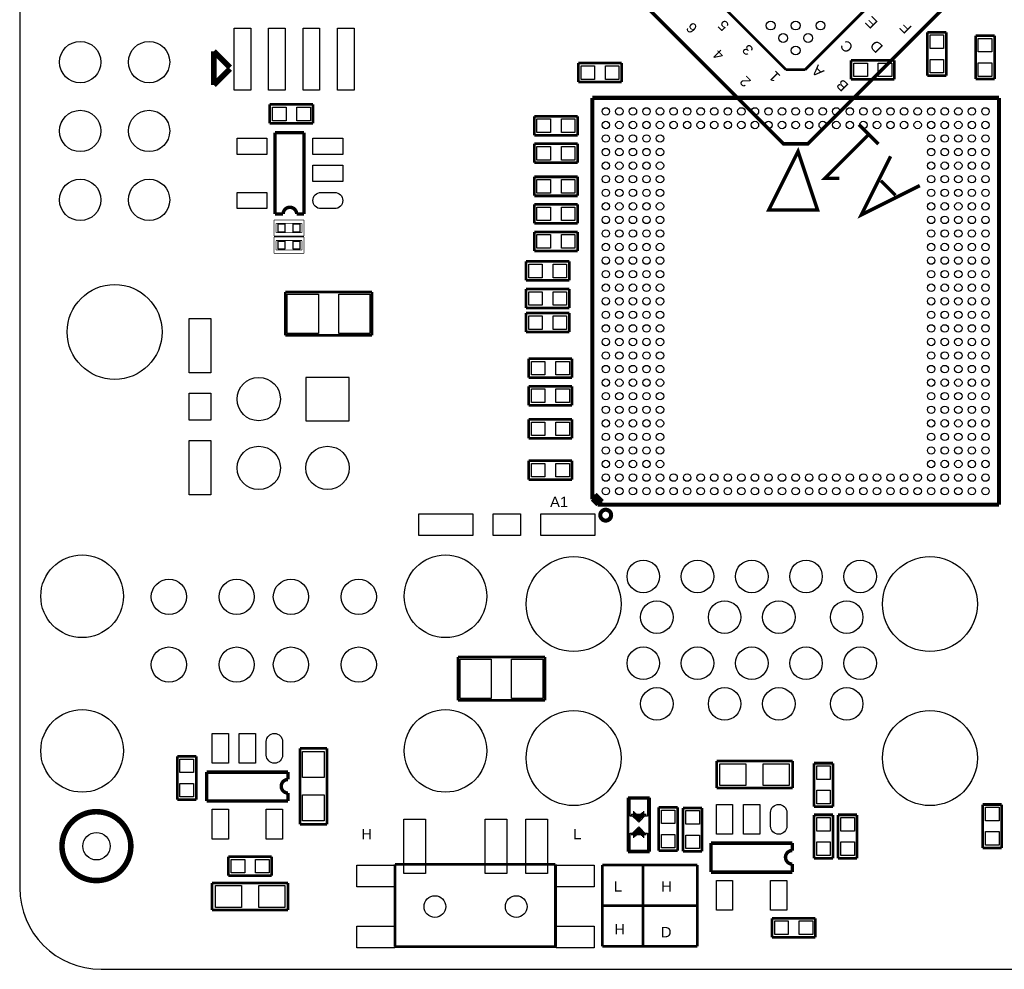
# Model space of a CAD drawing. Extents: x 0 to 59, y 0 to 85.
# Tile 1 of 8: x 0 to 36.3, y 0 to 35. Entities that reach past the tile are written whole.
import ezdxf

# ---------------------------------------------------------------- set-up
doc = ezdxf.new("R2010")
doc.units = 0
for name, color, linetype in [('BG_OUTLINE', 2, 'CONTINUOUS'), ('BG_SILKSCREEN_TOP', 1, 'CONTINUOUS'), ('PG_SILKSCREEN_TOP', 3, 'CONTINUOUS'), ('PIN_TOP', 4, 'CONTINUOUS')]:
    doc.layers.add(name, color=color, linetype=linetype)

msp = doc.modelspace()

# ---------------------------------------------------------------- linework, layer by layer
at = {"layer": 'BG_OUTLINE'}
msp.add_lwpolyline([(3.005023, 0), (53.054402, 0, 0.404077), (56.00192, 2.947492), (56.00192, 82.002986, 0.414126), (53.00312, 85.001684), (3.03342, 85.001684, 0.419609), (0, 81.968391), (0, 3.004998, 0.414196)], format="xyb", close=True, dxfattribs=at)
at = {"layer": 'BG_SILKSCREEN_TOP', "const_width": 0.1016}
for points in [[(21.488121, 0.846684), (21.488121, 3.846703)], [(21.488121, 3.846703), (24.988114, 3.846703)], [(22.988118, 3.846703), (22.988118, 0.846684)], [(24.988114, 3.846703), (24.988114, 0.846684)], [(21.488121, 0.846684), (21.488121, 2.346706)], [(21.488121, 2.346706), (24.988114, 2.346706)], [(24.988114, 2.346706), (24.988114, 0.846684)], [(24.988114, 0.846684), (21.488121, 0.846684)], [(24.988114, 0.846684), (21.488121, 0.846684)]]:
    msp.add_lwpolyline(points, dxfattribs=at)
at = {"layer": 'PG_SILKSCREEN_TOP', "const_width": 0.127}
for points in [[(28.164206, 30.435296), (10.935614, 47.663989), (28.613303, 65.341703), (46.290916, 47.663989), (29.062299, 30.435296)], [(29.421607, 27.997201), (28.703219, 30.152492), (27.625599, 27.997201)]]:
    msp.add_lwpolyline(points, close=True, dxfattribs=at)
at = {"layer": 'PG_SILKSCREEN_TOP'}
for points, const_width in [([(28.259811, 33.168184), (13.764006, 47.663989)], 0.100101), ([(43.462804, 47.663989), (28.966998, 33.168184)], 0.100101), ([(33.470418, 32.948423), (33.470418, 34.54842)], 0.1), ([(33.470418, 34.54842), (34.170417, 34.54842)], 0.1), ([(34.170417, 34.54842), (34.170417, 32.948423)], 0.1), ([(35.248418, 32.821423), (35.248418, 34.42142)], 0.1), ([(35.248418, 34.42142), (35.948417, 34.42142)], 0.1), ([(35.948417, 34.42142), (35.948417, 32.821423)], 0.1), ([(7.75241, 33.250505), (7.156399, 33.846491)], 0.2032), ([(7.156399, 33.846491), (7.156399, 32.6025)], 0.2032), ([(20.599806, 32.712635), (20.599806, 33.412633)], 0.1), ([(20.599806, 33.412633), (22.199803, 33.412633)], 0.1), ([(22.199803, 33.412633), (22.199803, 32.712635)], 0.1), ([(30.658206, 32.814235), (30.658206, 33.514233)], 0.1), ([(30.658206, 33.514233), (32.258203, 33.514233)], 0.1), ([(32.258203, 33.514233), (32.258203, 32.814235)], 0.1), ([(7.156399, 32.6025), (7.756906, 33.203007)], 0.2032), ([(28.966998, 33.168184), (28.259811, 33.168184)], 0.100101), ([(22.199803, 32.712635), (20.599806, 32.712635)], 0.1), ([(32.258203, 32.814235), (30.658206, 32.814235)], 0.1), ([(34.170417, 32.948423), (33.470418, 32.948423)], 0.1), ([(35.948417, 32.821423), (35.248418, 32.821423)], 0.1), ([(21.113039, 17.329658), (21.113039, 32.129781)], 0.150089), ([(21.113039, 32.129781), (36.113237, 32.129781)], 0.150089), ([(36.113237, 32.129781), (36.113237, 17.129582)], 0.150089), ([(9.220581, 31.188635), (9.220581, 31.888633)], 0.1), ([(9.220581, 31.888633), (10.820603, 31.888633)], 0.1), ([(10.820603, 31.888633), (10.820603, 31.188635)], 0.1), ([(10.820603, 31.188635), (9.220581, 31.188635)], 0.1), ([(18.974206, 30.753202), (18.974206, 31.453201)], 0.1), ([(18.974206, 31.453201), (20.574203, 31.453201)], 0.1), ([(20.574203, 31.453201), (20.574203, 30.753202)], 0.1), ([(9.41672, 27.845182), (9.41672, 30.845176)], 0.127), ([(9.41672, 30.845176), (10.484917, 30.845176)], 0.127), ([(10.484917, 30.845176), (10.484917, 27.845182)], 0.127), ([(31.666713, 30.421885), (30.9483, 31.140298)], 0.127), ([(20.574203, 30.753202), (18.974206, 30.753202)], 0.1), ([(30.22981, 29.164686), (29.691, 29.164686), (31.307507, 30.781092)], 0.127), ([(18.974206, 29.737202), (18.974206, 30.437201)], 0.1), ([(18.974206, 30.437201), (20.574203, 30.437201)], 0.1), ([(20.574203, 30.437201), (20.574203, 29.737202)], 0.1), ([(20.574203, 29.737202), (18.974206, 29.737202)], 0.1), ([(33.193304, 28.895294), (31.038114, 27.817597), (32.115709, 29.972889)], 0.127), ([(18.974206, 28.518002), (18.974206, 29.218001)], 0.1), ([(18.974206, 29.218001), (20.574203, 29.218001)], 0.1), ([(20.574203, 29.218001), (20.574203, 28.518002)], 0.1), ([(32.295313, 28.536087), (31.756502, 29.074897)], 0.127), ([(20.574203, 28.518002), (18.974206, 28.518002)], 0.1), ([(18.974206, 27.502002), (18.974206, 28.202001)], 0.1), ([(18.974206, 28.202001), (20.574203, 28.202001)], 0.1), ([(20.574203, 28.202001), (20.574203, 27.502002)], 0.1), ([(9.713519, 27.845182), (9.41672, 27.845182)], 0.127), ([(9.38149, 27.030401), (9.38149, 27.630399)], 0.0254), ([(9.38149, 27.630399), (10.48131, 27.630399)], 0.0254), ([(10.484917, 27.845182), (10.213518, 27.845182)], 0.127), ([(10.48131, 27.630399), (10.48131, 27.030401)], 0.0254), ([(9.456395, 27.155394), (9.456395, 27.505406)], 0.0254), ([(9.456395, 27.505406), (10.406405, 27.505406)], 0.0254), ([(10.406405, 27.505406), (10.406405, 27.155394)], 0.0254), ([(20.574203, 27.502002), (18.974206, 27.502002)], 0.1), ([(18.974206, 26.486002), (18.974206, 27.186001)], 0.1), ([(18.974206, 27.186001), (20.574203, 27.186001)], 0.1), ([(20.574203, 27.186001), (20.574203, 26.486002)], 0.1), ([(10.48131, 27.030401), (9.38149, 27.030401)], 0.0254), ([(9.38149, 26.395401), (9.38149, 26.995399)], 0.0254), ([(9.38149, 26.995399), (10.48131, 26.995399)], 0.0254), ([(10.406405, 27.155394), (9.456395, 27.155394)], 0.0254), ([(9.456395, 26.520394), (9.456395, 26.870406)], 0.0254), ([(9.456395, 26.870406), (10.406405, 26.870406)], 0.0254), ([(10.406405, 26.870406), (10.406405, 26.520394)], 0.0254), ([(10.48131, 26.995399), (10.48131, 26.395401)], 0.0254), ([(10.406405, 26.520394), (9.456395, 26.520394)], 0.0254), ([(20.574203, 26.486002), (18.974206, 26.486002)], 0.1), ([(10.48131, 26.395401), (9.38149, 26.395401)], 0.0254), ([(18.669406, 25.397435), (18.669406, 26.097433)], 0.1), ([(18.669406, 26.097433), (20.269403, 26.097433)], 0.1), ([(20.269403, 26.097433), (20.269403, 25.397435)], 0.1), ([(20.269403, 25.397435), (18.669406, 25.397435)], 0.1), ([(18.669406, 24.381435), (18.669406, 25.081433)], 0.1), ([(18.669406, 25.081433), (20.269403, 25.081433)], 0.1), ([(20.269403, 25.081433), (20.269403, 24.381435)], 0.1), ([(9.792208, 23.372623), (9.792208, 24.97262)], 0.1), ([(9.792208, 24.97262), (12.992202, 24.97262)], 0.1), ([(12.992202, 24.97262), (12.992202, 23.372623)], 0.1), ([(20.269403, 24.381435), (18.669406, 24.381435)], 0.1), ([(18.669406, 23.492435), (18.669406, 24.192433)], 0.1), ([(18.669406, 24.192433), (20.269403, 24.192433)], 0.1), ([(20.269403, 24.192433), (20.269403, 23.492435)], 0.1), ([(12.992202, 23.372623), (9.792208, 23.372623)], 0.1), ([(20.269403, 23.492435), (18.669406, 23.492435)], 0.1), ([(18.771006, 21.812402), (18.771006, 22.512401)], 0.1), ([(18.771006, 22.512401), (20.371003, 22.512401)], 0.1), ([(20.371003, 22.512401), (20.371003, 21.812402)], 0.1), ([(20.371003, 21.812402), (18.771006, 21.812402)], 0.1), ([(18.771006, 20.796402), (18.771006, 21.496401)], 0.1), ([(18.771006, 21.496401), (20.371003, 21.496401)], 0.1), ([(20.371003, 21.496401), (20.371003, 20.796402)], 0.1), ([(20.371003, 20.796402), (18.771006, 20.796402)], 0.1), ([(18.771006, 19.577202), (18.771006, 20.277201)], 0.1), ([(18.771006, 20.277201), (20.371003, 20.277201)], 0.1), ([(20.371003, 20.277201), (20.371003, 19.577202)], 0.1), ([(20.371003, 19.577202), (18.771006, 19.577202)], 0.1), ([(18.771006, 18.053202), (18.771006, 18.753201)], 0.1), ([(18.771006, 18.753201), (20.371003, 18.753201)], 0.1), ([(20.371003, 18.753201), (20.371003, 18.053202)], 0.1), ([(20.371003, 18.053202), (18.771006, 18.053202)], 0.1), ([(21.489441, 17.247362), (21.225027, 17.511573)], 0.150089), ([(21.225027, 17.511573), (21.225027, 17.247362)], 0.150089), ([(21.31314, 17.129582), (21.113039, 17.329658)], 0.150089), ([(21.225027, 17.247362), (21.489441, 17.247362)], 0.150089), ([(36.113237, 17.129582), (21.31314, 17.129582)], 0.150089), ([(16.166617, 11.512601), (19.366611, 11.512601)], 0.1), ([(16.166617, 9.912604), (16.166617, 11.512601)], 0.1), ([(19.366611, 11.512601), (19.366611, 9.912604)], 0.1), ([(19.366611, 9.912604), (16.166617, 9.912604)], 0.1), ([(10.333406, 5.348249), (10.333406, 8.148244)], 0.1), ([(10.333406, 8.148244), (11.333404, 8.148244)], 0.1), ([(11.333404, 8.148244), (11.333404, 5.348249)], 0.1), ([(5.809793, 6.253023), (5.809793, 7.85302)], 0.1), ([(5.809793, 7.85302), (6.509791, 7.85302)], 0.1), ([(6.509791, 7.85302), (6.509791, 6.253023)], 0.1), ([(25.701422, 6.680987), (25.701422, 7.680985)], 0.1), ([(25.701422, 7.680985), (28.501416, 7.680985)], 0.1), ([(28.501416, 7.680985), (28.501416, 6.680987)], 0.1), ([(29.291407, 5.999988), (29.291407, 7.599985)], 0.1), ([(29.291407, 7.599985), (29.991406, 7.599985)], 0.1), ([(29.991406, 7.599985), (29.991406, 5.999988)], 0.1), ([(6.894982, 6.201435), (6.894982, 7.269632)], 0.127), ([(6.894982, 7.269632), (9.895002, 7.269632)], 0.127), ([(9.895002, 7.269632), (9.895002, 6.998233)], 0.127), ([(9.895002, 6.498234), (9.895002, 6.201435)], 0.127), ([(28.501416, 6.680987), (25.701422, 6.680987)], 0.1), ([(6.509791, 6.253023), (5.809793, 6.253023)], 0.1), ([(9.895002, 6.201435), (6.894982, 6.201435)], 0.127), ([(22.432721, 4.331386), (22.432721, 6.331382)], 0.100101), ([(22.432721, 6.331382), (23.23272, 6.331382)], 0.100101), ([(23.23272, 6.331382), (23.23272, 4.331386)], 0.100101), ([(22.64222, 5.648884), (22.64222, 5.839384)], 0.0508), ([(22.68032, 5.610784), (22.68032, 5.801284)], 0.0508), ([(22.97242, 5.610784), (22.97242, 5.801284)], 0.0508), ([(23.01052, 5.648884), (23.01052, 5.839384)], 0.0508), ([(23.564393, 4.373423), (23.564393, 5.97342)], 0.1), ([(23.564393, 5.97342), (24.264391, 5.97342)], 0.1), ([(24.264391, 5.97342), (24.264391, 4.373423)], 0.1), ([(24.465407, 4.348988), (24.465407, 5.948985)], 0.1), ([(24.465407, 5.948985), (25.165406, 5.948985)], 0.1), ([(25.165406, 5.948985), (25.165406, 4.348988)], 0.1), ([(29.991406, 5.999988), (29.291407, 5.999988)], 0.1), ([(35.514407, 4.475988), (35.514407, 6.075985)], 0.1), ([(35.514407, 6.075985), (36.214406, 6.075985)], 0.1), ([(36.214406, 6.075985), (36.214406, 4.475988)], 0.1), ([(22.71842, 5.572684), (22.71842, 5.763184)], 0.0508), ([(22.75652, 5.547284), (22.75652, 5.737784)], 0.0508), ([(22.78192, 5.509184), (22.78192, 5.699684)], 0.0508), ([(22.80732, 5.483784), (22.80732, 5.674284)], 0.0508), ([(22.83272, 5.471084), (22.83272, 5.661584)], 0.0508), ([(22.85812, 5.496484), (22.85812, 5.686984)], 0.0508), ([(22.88352, 5.534584), (22.88352, 5.725084)], 0.0508), ([(22.90892, 5.559984), (22.90892, 5.750484)], 0.0508), ([(22.93432, 5.585384), (22.93432, 5.775884)], 0.0508), ([(29.291407, 4.094988), (29.291407, 5.694985)], 0.1), ([(29.291407, 5.694985), (29.991406, 5.694985)], 0.1), ([(29.991406, 5.694985), (29.991406, 4.094988)], 0.1), ([(30.180407, 4.094988), (30.180407, 5.694985)], 0.1), ([(30.180407, 5.694985), (30.880406, 5.694985)], 0.1), ([(30.880406, 5.694985), (30.880406, 4.094988)], 0.1), ([(11.333404, 5.348249), (10.333406, 5.348249)], 0.1), ([(22.68032, 5.064684), (22.68032, 4.874184)], 0.0508), ([(22.71842, 5.090084), (22.71842, 4.899584)], 0.0508), ([(22.74382, 5.115484), (22.74382, 4.924984)], 0.0508), ([(22.76922, 5.140884), (22.76922, 4.950384)], 0.0508), ([(22.79462, 5.178984), (22.79462, 4.988484)], 0.0508), ([(22.82002, 5.204384), (22.82002, 5.013884)], 0.0508), ([(22.84542, 5.191684), (22.84542, 5.001184)], 0.0508), ([(22.87082, 5.166284), (22.87082, 4.975784)], 0.0508), ([(22.89622, 5.128184), (22.89622, 4.937684)], 0.0508), ([(22.93432, 5.102784), (22.93432, 4.912284)], 0.0508), ([(22.97242, 5.064684), (22.97242, 4.874184)], 0.0508), ([(22.64222, 5.026584), (22.64222, 4.836084)], 0.0508), ([(23.01052, 5.026584), (23.01052, 4.836084)], 0.0508), ([(23.23272, 4.331386), (22.432721, 4.331386)], 0.100101), ([(24.264391, 4.373423), (23.564393, 4.373423)], 0.1), ([(25.165406, 4.348988), (24.465407, 4.348988)], 0.1), ([(25.490399, 3.583203), (25.490399, 4.6514)], 0.127), ([(25.490399, 4.6514), (28.490418, 4.6514)], 0.127), ([(28.490418, 4.6514), (28.490418, 4.380001)], 0.127), ([(36.214406, 4.475988), (35.514407, 4.475988)], 0.1), ([(7.696606, 3.451809), (7.696606, 4.151808)], 0.1), ([(7.696606, 4.151808), (9.296603, 4.151808)], 0.1), ([(9.296603, 4.151808), (9.296603, 3.451809)], 0.1), ([(29.991406, 4.094988), (29.291407, 4.094988)], 0.1), ([(30.880406, 4.094988), (30.180407, 4.094988)], 0.1), ([(13.842111, 3.869284), (19.758101, 3.869284)], 0.1016), ([(13.842111, 0.834288), (13.842111, 3.869284)], 0.1016), ([(19.758101, 3.869284), (19.758101, 0.834288)], 0.1016), ([(28.490418, 3.583203), (25.490399, 3.583203)], 0.127), ([(28.490418, 3.880002), (28.490418, 3.583203)], 0.127), ([(9.296603, 3.451809), (7.696606, 3.451809)], 0.1), ([(7.096608, 2.184222), (7.096608, 3.18422)], 0.1), ([(7.096608, 3.18422), (9.896602, 3.18422)], 0.1), ([(9.896602, 3.18422), (9.896602, 2.184222)], 0.1), ([(9.896602, 2.184222), (7.096608, 2.184222)], 0.1), ([(27.744014, 1.183386), (27.744014, 1.883385)], 0.1), ([(27.744014, 1.883385), (29.34401, 1.883385)], 0.1), ([(29.34401, 1.883385), (29.34401, 1.183386)], 0.1), ([(29.34401, 1.183386), (27.744014, 1.183386)], 0.1), ([(19.758101, 0.834288), (13.842111, 0.834288)], 0.1016)]:
    msp.add_lwpolyline(points, dxfattribs=dict(at, const_width=const_width))
for points, const_width in [([(10.213518, 27.845182, 0.999996), (9.713519, 27.845182)], 0.127), ([(9.895002, 6.998233, 1.000029), (9.895002, 6.498234)], 0.127), ([(4.099204, 4.540834, 0.999996), (1.559204, 4.540834)], 0.2032), ([(1.559204, 4.540834, 1.000004), (4.099204, 4.540834)], 0.2032), ([(28.490418, 4.380001, 1.000029), (28.490418, 3.880002)], 0.127)]:
    msp.add_lwpolyline(points, format="xyb", dxfattribs=dict(at, const_width=const_width))
at = {"layer": 'PG_SILKSCREEN_TOP', "const_width": 0.150089}
msp.add_lwpolyline([(21.810218, 16.744239, 1), (21.409987, 16.744241, 1)], format="xyb", close=True, dxfattribs=at)
at = {"layer": 'PG_SILKSCREEN_TOP'}
for points in [[(22.55332, 5.699684), (22.82632, 5.426583), (23.10572, 5.705983), (22.56602, 5.705983), (22.56602, 5.699684)], [(22.65492, 5.648884), (22.82002, 5.483784), (22.99142, 5.655183), (22.66762, 5.655183), (22.66762, 5.648884)], [(23.09942, 4.975784), (22.82632, 5.248783), (22.547021, 4.969485), (23.08672, 4.969485), (23.08672, 4.975784)], [(22.99782, 5.026584), (22.83272, 5.191684), (22.661321, 5.020183), (22.98512, 5.020183), (22.98512, 5.026584)]]:
    msp.add_lwpolyline(points, close=True, dxfattribs=at)
at = {"layer": 'PIN_TOP'}
for points in [[(7.909611, 32.409994), (7.909611, 34.695994), (8.519211, 34.695994), (8.519211, 32.409994)], [(9.179611, 32.409994), (9.179611, 34.695994), (9.789211, 34.695994), (9.789211, 32.409994)], [(10.449611, 32.409994), (10.449611, 34.695994), (11.059211, 34.695994), (11.059211, 32.409994)], [(11.719611, 32.409994), (11.719611, 34.695994), (12.329211, 34.695994), (12.329211, 32.409994)], [(34.07043, 33.948434), (33.570431, 33.948434), (33.570431, 34.448432), (34.07043, 34.448432)], [(35.848404, 33.821433), (35.348405, 33.821433), (35.348405, 34.321433), (35.848404, 34.321433)], [(31.258193, 33.414246), (31.258193, 32.914247), (30.758194, 32.914247), (30.758194, 33.414246)], [(32.158216, 33.414246), (32.158216, 32.914247), (31.658217, 32.914247), (31.658217, 33.414246)], [(34.07043, 33.04841), (33.570431, 33.04841), (33.570431, 33.548409), (34.07043, 33.548409)], [(35.848404, 32.92141), (35.348405, 32.92141), (35.348405, 33.421409), (35.848404, 33.421409)], [(21.199793, 33.312621), (21.199793, 32.812622), (20.699793, 32.812622), (20.699793, 33.312621)], [(22.099816, 33.312621), (22.099816, 32.812622), (21.599817, 32.812622), (21.599817, 33.312621)], [(9.820567, 31.788646), (9.820567, 31.288647), (9.320568, 31.288647), (9.320568, 31.788646)], [(10.720591, 31.788646), (10.720591, 31.288647), (10.220592, 31.288647), (10.220592, 31.788646)], [(19.574192, 31.353214), (19.574192, 30.853215), (19.074194, 30.853215), (19.074194, 31.353214)], [(20.474216, 31.353214), (20.474216, 30.853215), (19.974217, 30.853215), (19.974217, 31.353214)], [(9.113533, 30.645176), (9.113533, 30.045177), (8.013535, 30.045177), (8.013535, 30.645176)], [(11.913527, 30.645176), (11.913527, 30.045177), (10.813529, 30.045177), (10.813529, 30.645176)], [(19.574192, 30.337189), (19.574192, 29.83719), (19.074194, 29.83719), (19.074194, 30.337189)], [(20.474216, 30.337189), (20.474216, 29.83719), (19.974217, 29.83719), (19.974217, 30.337189)], [(11.913527, 29.645178), (11.913527, 29.045179), (10.813529, 29.045179), (10.813529, 29.645178)], [(19.574192, 29.118014), (19.574192, 28.618015), (19.074194, 28.618015), (19.074194, 29.118014)], [(20.474216, 29.118014), (20.474216, 28.618015), (19.974217, 28.618015), (19.974217, 29.118014)], [(9.113533, 28.64518), (9.113533, 28.045181), (8.013535, 28.045181), (8.013535, 28.64518)], [(19.574192, 28.101989), (19.574192, 27.60199), (19.074194, 27.60199), (19.074194, 28.101989)], [(20.474216, 28.101989), (20.474216, 27.60199), (19.974217, 27.60199), (19.974217, 28.101989)], [(9.781248, 27.4804), (9.781248, 27.1804), (9.531337, 27.1804), (9.531337, 27.4804)], [(10.331463, 27.4804), (10.331463, 27.1804), (10.081552, 27.1804), (10.081552, 27.4804)], [(19.574192, 27.085988), (19.574192, 26.58599), (19.074194, 26.58599), (19.074194, 27.085988)], [(20.474216, 27.085988), (20.474216, 26.58599), (19.974217, 26.58599), (19.974217, 27.085988)], [(9.781248, 26.8454), (9.781248, 26.5454), (9.531337, 26.5454), (9.531337, 26.8454)], [(10.331463, 26.8454), (10.331463, 26.5454), (10.081552, 26.5454), (10.081552, 26.8454)], [(19.269393, 25.997421), (19.269393, 25.497422), (18.769394, 25.497422), (18.769394, 25.997421)], [(20.169416, 25.997421), (20.169416, 25.497422), (19.669417, 25.497422), (19.669417, 25.997421)], [(11.017199, 24.897626), (11.017199, 23.447616), (9.867189, 23.447616), (9.867189, 24.897626)], [(12.917221, 24.897626), (12.917221, 23.447616), (11.76721, 23.447616), (11.76721, 24.897626)], [(19.269393, 24.981421), (19.269393, 24.481422), (18.769394, 24.481422), (18.769394, 24.981421)], [(20.169416, 24.981421), (20.169416, 24.481422), (19.669417, 24.481422), (19.669417, 24.981421)], [(7.044817, 21.992692), (6.244819, 21.992692), (6.244819, 23.992688), (7.044817, 23.992688)], [(19.269393, 24.092421), (19.269393, 23.592422), (18.769394, 23.592422), (18.769394, 24.092421)], [(20.169416, 24.092421), (20.169416, 23.592422), (19.669417, 23.592422), (19.669417, 24.092421)], [(19.370993, 22.412388), (19.370993, 21.91239), (18.870993, 21.91239), (18.870993, 22.412388)], [(20.271016, 22.412388), (20.271016, 21.91239), (19.771017, 21.91239), (19.771017, 22.412388)], [(12.153417, 20.223988), (12.153417, 21.823985), (10.553421, 21.823985), (10.553421, 20.223988)], [(7.044817, 20.242682), (6.244819, 20.242682), (6.244819, 21.24268), (7.044817, 21.24268)], [(19.370993, 21.396389), (19.370993, 20.896389), (18.870993, 20.896389), (18.870993, 21.396389)], [(20.271016, 21.396389), (20.271016, 20.896389), (19.771017, 20.896389), (19.771017, 21.396389)], [(19.370993, 20.177189), (19.370993, 19.67719), (18.870993, 19.67719), (18.870993, 20.177189)], [(20.271016, 20.177189), (20.271016, 19.67719), (19.771017, 19.67719), (19.771017, 20.177189)], [(7.044817, 17.492675), (6.244819, 17.492675), (6.244819, 19.492671), (7.044817, 19.492671)], [(19.370993, 18.653214), (19.370993, 18.153215), (18.870993, 18.153215), (18.870993, 18.653214)], [(20.271016, 18.653214), (20.271016, 18.153215), (19.771017, 18.153215), (19.771017, 18.653214)], [(14.712899, 15.995701), (14.712899, 16.795699), (16.712895, 16.795699), (16.712895, 15.995701)], [(17.462906, 15.995701), (17.462906, 16.795699), (18.462904, 16.795699), (18.462904, 15.995701)], [(19.212916, 15.995701), (19.212916, 16.795699), (21.212912, 16.795699), (21.212912, 15.995701)], [(16.241598, 9.987585), (16.241598, 11.437595), (17.391609, 11.437595), (17.391609, 9.987585)], [(18.14162, 9.987585), (18.14162, 11.437595), (19.29163, 11.437595), (19.29163, 9.987585)], [(7.095007, 8.698217), (7.695006, 8.698217), (7.695006, 7.598219), (7.095007, 7.598219)], [(8.095005, 8.698217), (8.695004, 8.698217), (8.695004, 7.598219), (8.095005, 7.598219)], [(10.433406, 8.028242), (11.233404, 8.028242), (11.233404, 7.068248), (10.433406, 7.068248)], [(5.909805, 7.753032), (6.409804, 7.753032), (6.409804, 7.253033), (5.909805, 7.253033)], [(26.781417, 7.580986), (26.781417, 6.780987), (25.821424, 6.780987), (25.821424, 7.580986)], [(28.381414, 7.580986), (28.381414, 6.780987), (27.421421, 6.780987), (27.421421, 7.580986)], [(29.391419, 7.499998), (29.891419, 7.499998), (29.891419, 6.999999), (29.391419, 6.999999)], [(5.909805, 6.853009), (6.409804, 6.853009), (6.409804, 6.35301), (5.909805, 6.35301)], [(29.391419, 6.599974), (29.891419, 6.599974), (29.891419, 6.099975), (29.391419, 6.099975)], [(10.433406, 6.428245), (11.233404, 6.428245), (11.233404, 5.468252), (10.433406, 5.468252)], [(23.15022, 5.648884), (22.51522, 5.648884), (22.51522, 6.283884), (23.15022, 6.283884)], [(7.095007, 5.898223), (7.695006, 5.898223), (7.695006, 4.798225), (7.095007, 4.798225)], [(9.095003, 5.898223), (9.695002, 5.898223), (9.695002, 4.798225), (9.095003, 4.798225)], [(24.164404, 5.373434), (23.664405, 5.373434), (23.664405, 5.873432), (24.164404, 5.873432)], [(25.065393, 5.348999), (24.565394, 5.348999), (24.565394, 5.848998), (25.065393, 5.848998)], [(25.690424, 6.079985), (26.290422, 6.079985), (26.290422, 4.979988), (25.690424, 4.979988)], [(26.690422, 6.079985), (27.29042, 6.079985), (27.29042, 4.979988), (26.690422, 4.979988)], [(35.614419, 5.975998), (36.114418, 5.975998), (36.114418, 5.475999), (35.614419, 5.475999)], [(14.16111, 3.53629), (14.16111, 5.536286), (14.961108, 5.536286), (14.961108, 3.53629)], [(17.161129, 3.53629), (17.161129, 5.536286), (17.961127, 5.536286), (17.961127, 3.53629)], [(18.661126, 3.53629), (18.661126, 5.536286), (19.461124, 5.536286), (19.461124, 3.53629)], [(29.391419, 5.594998), (29.891419, 5.594998), (29.891419, 5.094999), (29.391419, 5.094999)], [(30.280419, 5.594998), (30.780419, 5.594998), (30.780419, 5.094999), (30.280419, 5.094999)], [(23.15022, 4.378884), (22.51522, 4.378884), (22.51522, 5.013884), (23.15022, 5.013884)], [(24.164404, 4.47341), (23.664405, 4.47341), (23.664405, 4.973409), (24.164404, 4.973409)], [(25.065393, 4.448975), (24.565394, 4.448975), (24.565394, 4.948974), (25.065393, 4.948974)], [(35.614419, 5.075974), (36.114418, 5.075974), (36.114418, 4.575975), (35.614419, 4.575975)], [(29.391419, 4.694974), (29.891419, 4.694974), (29.891419, 4.194975), (29.391419, 4.194975)], [(30.280419, 4.694974), (30.780419, 4.694974), (30.780419, 4.194975), (30.280419, 4.194975)], [(8.296592, 4.051795), (8.296592, 3.551796), (7.796593, 3.551796), (7.796593, 4.051795)], [(9.196616, 4.051795), (9.196616, 3.551796), (8.696617, 3.551796), (8.696617, 4.051795)], [(12.436119, 3.036291), (12.436119, 3.836289), (13.836117, 3.836289), (13.836117, 3.036291)], [(19.786117, 3.036291), (19.786117, 3.836289), (21.186115, 3.836289), (21.186115, 3.036291)], [(25.690424, 3.279991), (26.290422, 3.279991), (26.290422, 2.179993), (25.690424, 2.179993)], [(27.69042, 3.279991), (28.290418, 3.279991), (28.290418, 2.179993), (27.69042, 2.179993)], [(8.176603, 3.08422), (8.176603, 2.284222), (7.21661, 2.284222), (7.21661, 3.08422)], [(9.7766, 3.08422), (9.7766, 2.284222), (8.816607, 2.284222), (8.816607, 3.08422)], [(12.436119, 0.786308), (12.436119, 1.586306), (13.836117, 1.586306), (13.836117, 0.786308)], [(19.786117, 0.786308), (19.786117, 1.586306), (21.186115, 1.586306), (21.186115, 0.786308)], [(28.344, 1.783398), (28.344, 1.283399), (27.844001, 1.283399), (27.844001, 1.783398)], [(29.244023, 1.783398), (29.244023, 1.283399), (28.744024, 1.283399), (28.744024, 1.783398)]]:
    msp.add_lwpolyline(points, close=True, dxfattribs=at)
for points in [[(11.113529, 28.64518), (11.613528, 28.64518, -1), (11.613528, 28.045181), (11.113529, 28.045181, -1)], [(9.095003, 7.898219), (9.095003, 8.398218, -1), (9.695002, 8.398218), (9.695002, 7.898219, -1)], [(27.69042, 5.279987), (27.69042, 5.779986, -1), (28.290418, 5.779986), (28.290418, 5.279987, -1)]]:
    msp.add_lwpolyline(points, format="xyb", close=True, dxfattribs=at)
for centre, radius in [((27.69423, 34.794571), 0.162496), ((28.613405, 34.794495), 0.162496), ((29.53258, 34.794571), 0.162496), ((28.153868, 34.334958), 0.162496), ((29.072942, 34.334958), 0.162496), ((2.231415, 33.44799), 0.762), ((4.771415, 33.44799), 0.762), ((28.613405, 33.875421), 0.162496), ((2.231415, 30.90799), 0.762), ((4.771415, 30.90799), 0.762), ((21.613114, 31.62968), 0.137503), ((22.113037, 31.62968), 0.137503), ((22.613137, 31.62968), 0.137503), ((23.113035, 31.62968), 0.137503), ((23.613135, 31.62968), 0.137503), ((24.113033, 31.62968), 0.137503), ((24.613133, 31.62968), 0.137503), ((25.113031, 31.62968), 0.137503), ((25.613131, 31.62968), 0.137503), ((26.113029, 31.62968), 0.137503), ((26.613129, 31.62968), 0.137503), ((27.113027, 31.62968), 0.137503), ((27.613127, 31.62968), 0.137503), ((28.113025, 31.62968), 0.137503), ((28.613125, 31.62968), 0.137503), ((29.113226, 31.62968), 0.137503), ((29.613123, 31.62968), 0.137503), ((30.113224, 31.62968), 0.137503), ((30.613121, 31.62968), 0.137503), ((31.113222, 31.62968), 0.137503), ((31.613119, 31.62968), 0.137503), ((32.11322, 31.62968), 0.137503), ((32.613117, 31.62968), 0.137503), ((33.113218, 31.62968), 0.137503), ((33.613115, 31.62968), 0.137503), ((34.113216, 31.62968), 0.137503), ((34.613113, 31.62968), 0.137503), ((35.113214, 31.62968), 0.137503), ((35.613137, 31.62968), 0.137503), ((21.613114, 31.129757), 0.137503), ((22.113037, 31.129757), 0.137503), ((22.613137, 31.129757), 0.137503), ((23.113035, 31.129757), 0.137503), ((23.613135, 31.129757), 0.137503), ((24.113033, 31.129757), 0.137503), ((24.613133, 31.129757), 0.137503), ((25.113031, 31.129757), 0.137503), ((25.613131, 31.129757), 0.137503), ((26.113029, 31.129757), 0.137503), ((26.613129, 31.129757), 0.137503), ((27.113027, 31.129757), 0.137503), ((27.613127, 31.129757), 0.137503), ((28.113025, 31.129757), 0.137503), ((28.613125, 31.129757), 0.137503), ((29.113226, 31.129757), 0.137503), ((29.613123, 31.129757), 0.137503), ((30.113224, 31.129757), 0.137503), ((30.613121, 31.129757), 0.137503), ((31.113222, 31.129757), 0.137503), ((31.613119, 31.129757), 0.137503), ((32.11322, 31.129757), 0.137503), ((32.613117, 31.129757), 0.137503), ((33.113218, 31.129757), 0.137503), ((33.613115, 31.129757), 0.137503), ((34.113216, 31.129757), 0.137503), ((34.613113, 31.129757), 0.137503), ((35.113214, 31.129757), 0.137503), ((35.613137, 31.129757), 0.137503), ((21.613114, 30.629657), 0.137503), ((22.113037, 30.629657), 0.137503), ((22.613137, 30.629657), 0.137503), ((23.113035, 30.629657), 0.137503), ((23.613135, 30.629657), 0.137503), ((33.613115, 30.629657), 0.137503), ((34.113216, 30.629657), 0.137503), ((34.613113, 30.629657), 0.137503), ((35.113214, 30.629657), 0.137503), ((35.613137, 30.629657), 0.137503), ((21.613114, 30.129759), 0.137503), ((22.113037, 30.129759), 0.137503), ((22.613137, 30.129759), 0.137503), ((23.113035, 30.129759), 0.137503), ((23.613135, 30.129759), 0.137503), ((33.613115, 30.129759), 0.137503), ((34.113216, 30.129759), 0.137503), ((34.613113, 30.129759), 0.137503), ((35.113214, 30.129759), 0.137503), ((35.613137, 30.129759), 0.137503), ((21.613114, 29.629659), 0.137503), ((22.113037, 29.629659), 0.137503), ((22.613137, 29.629659), 0.137503), ((23.113035, 29.629659), 0.137503), ((23.613135, 29.629659), 0.137503), ((33.613115, 29.629659), 0.137503), ((34.113216, 29.629659), 0.137503), ((34.613113, 29.629659), 0.137503), ((35.113214, 29.629659), 0.137503), ((35.613137, 29.629659), 0.137503), ((2.231415, 28.36799), 0.762), ((4.771415, 28.36799), 0.762), ((21.613114, 29.129761), 0.137503), ((22.113037, 29.129761), 0.137503), ((22.613137, 29.129761), 0.137503), ((23.113035, 29.129761), 0.137503), ((23.613135, 29.129761), 0.137503), ((33.613115, 29.129761), 0.137503), ((34.113216, 29.129761), 0.137503), ((34.613113, 29.129761), 0.137503), ((35.113214, 29.129761), 0.137503), ((35.613137, 29.129761), 0.137503), ((21.613114, 28.629661), 0.137503), ((22.113037, 28.629661), 0.137503), ((22.613137, 28.629661), 0.137503), ((23.113035, 28.629661), 0.137503), ((23.613135, 28.629661), 0.137503), ((33.613115, 28.629661), 0.137503), ((34.113216, 28.629661), 0.137503), ((34.613113, 28.629661), 0.137503), ((35.113214, 28.629661), 0.137503), ((35.613137, 28.629661), 0.137503), ((21.613114, 28.129763), 0.137503), ((22.113037, 28.129763), 0.137503), ((22.613137, 28.129763), 0.137503), ((23.113035, 28.129763), 0.137503), ((23.613135, 28.129763), 0.137503), ((33.613115, 28.129763), 0.137503), ((34.113216, 28.129763), 0.137503), ((34.613113, 28.129763), 0.137503), ((35.113214, 28.129763), 0.137503), ((35.613137, 28.129763), 0.137503), ((21.613114, 27.629663), 0.137503), ((22.113037, 27.629663), 0.137503), ((22.613137, 27.629663), 0.137503), ((23.113035, 27.629663), 0.137503), ((23.613135, 27.629663), 0.137503), ((33.613115, 27.629663), 0.137503), ((34.113216, 27.629663), 0.137503), ((34.613113, 27.629663), 0.137503), ((35.113214, 27.629663), 0.137503), ((35.613137, 27.629663), 0.137503), ((21.613114, 27.129765), 0.137503), ((22.113037, 27.129765), 0.137503), ((22.613137, 27.129765), 0.137503), ((23.113035, 27.129765), 0.137503), ((23.613135, 27.129765), 0.137503), ((33.613115, 27.129765), 0.137503), ((34.113216, 27.129765), 0.137503), ((34.613113, 27.129765), 0.137503), ((35.113214, 27.129765), 0.137503), ((35.613137, 27.129765), 0.137503), ((21.613114, 26.629665), 0.137503), ((22.113037, 26.629665), 0.137503), ((22.613137, 26.629665), 0.137503), ((23.113035, 26.629665), 0.137503), ((23.613135, 26.629665), 0.137503), ((33.613115, 26.629665), 0.137503), ((34.113216, 26.629665), 0.137503), ((34.613113, 26.629665), 0.137503), ((35.113214, 26.629665), 0.137503), ((35.613137, 26.629665), 0.137503), ((21.613114, 26.129767), 0.137503), ((22.113037, 26.129767), 0.137503), ((22.613137, 26.129767), 0.137503), ((23.113035, 26.129767), 0.137503), ((23.613135, 26.129767), 0.137503), ((33.613115, 26.129767), 0.137503), ((34.113216, 26.129767), 0.137503), ((34.613113, 26.129767), 0.137503), ((35.113214, 26.129767), 0.137503), ((35.613137, 26.129767), 0.137503), ((21.613114, 25.629667), 0.137503), ((22.113037, 25.629667), 0.137503), ((22.613137, 25.629667), 0.137503), ((23.113035, 25.629667), 0.137503), ((23.613135, 25.629667), 0.137503), ((33.613115, 25.629667), 0.137503), ((34.113216, 25.629667), 0.137503), ((34.613113, 25.629667), 0.137503), ((35.113214, 25.629667), 0.137503), ((35.613137, 25.629667), 0.137503), ((3.501415, 23.497997), 1.749996), ((21.613114, 25.129769), 0.137503), ((22.113037, 25.129769), 0.137503), ((22.613137, 25.129769), 0.137503), ((23.113035, 25.129769), 0.137503), ((23.613135, 25.129769), 0.137503), ((33.613115, 25.129769), 0.137503), ((34.113216, 25.129769), 0.137503), ((34.613113, 25.129769), 0.137503), ((35.113214, 25.129769), 0.137503), ((35.613137, 25.129769), 0.137503), ((21.613114, 24.629669), 0.137503), ((22.113037, 24.629669), 0.137503), ((22.613137, 24.629669), 0.137503), ((23.113035, 24.629669), 0.137503), ((23.613135, 24.629669), 0.137503), ((33.613115, 24.629669), 0.137503), ((34.113216, 24.629669), 0.137503), ((34.613113, 24.629669), 0.137503), ((35.113214, 24.629669), 0.137503), ((35.613137, 24.629669), 0.137503), ((21.613114, 24.129568), 0.137503), ((22.113037, 24.129568), 0.137503), ((22.613137, 24.129568), 0.137503), ((23.113035, 24.129568), 0.137503), ((23.613135, 24.129568), 0.137503), ((33.613115, 24.129568), 0.137503), ((34.113216, 24.129568), 0.137503), ((34.613113, 24.129568), 0.137503), ((35.113214, 24.129568), 0.137503), ((35.613137, 24.129568), 0.137503), ((21.613114, 23.629671), 0.137503), ((22.113037, 23.629671), 0.137503), ((22.613137, 23.629671), 0.137503), ((23.113035, 23.629671), 0.137503), ((23.613135, 23.629671), 0.137503), ((33.613115, 23.629671), 0.137503), ((34.113216, 23.629671), 0.137503), ((34.613113, 23.629671), 0.137503), ((35.113214, 23.629671), 0.137503), ((35.613137, 23.629671), 0.137503), ((21.613114, 23.12957), 0.137503), ((22.113037, 23.12957), 0.137503), ((22.613137, 23.12957), 0.137503), ((23.113035, 23.12957), 0.137503), ((23.613135, 23.12957), 0.137503), ((33.613115, 23.12957), 0.137503), ((34.113216, 23.12957), 0.137503), ((34.613113, 23.12957), 0.137503), ((35.113214, 23.12957), 0.137503), ((35.613137, 23.12957), 0.137503), ((21.613114, 22.629673), 0.137503), ((22.113037, 22.629673), 0.137503), ((22.613137, 22.629673), 0.137503), ((23.113035, 22.629673), 0.137503), ((23.613135, 22.629673), 0.137503), ((33.613115, 22.629673), 0.137503), ((34.113216, 22.629673), 0.137503), ((34.613113, 22.629673), 0.137503), ((35.113214, 22.629673), 0.137503), ((35.613137, 22.629673), 0.137503), ((21.613114, 22.129572), 0.137503), ((22.113037, 22.129572), 0.137503), ((22.613137, 22.129572), 0.137503), ((23.113035, 22.129572), 0.137503), ((23.613135, 22.129572), 0.137503), ((33.613115, 22.129572), 0.137503), ((34.113216, 22.129572), 0.137503), ((34.613113, 22.129572), 0.137503), ((35.113214, 22.129572), 0.137503), ((35.613137, 22.129572), 0.137503), ((8.813419, 21.023986), 0.799998), ((21.613114, 21.629675), 0.137503), ((22.113037, 21.629675), 0.137503), ((22.613137, 21.629675), 0.137503), ((23.113035, 21.629675), 0.137503), ((23.613135, 21.629675), 0.137503), ((33.613115, 21.629675), 0.137503), ((34.113216, 21.629675), 0.137503), ((34.613113, 21.629675), 0.137503), ((35.113214, 21.629675), 0.137503), ((35.613137, 21.629675), 0.137503), ((21.613114, 21.129574), 0.137503), ((22.113037, 21.129574), 0.137503), ((22.613137, 21.129574), 0.137503), ((23.113035, 21.129574), 0.137503), ((23.613135, 21.129574), 0.137503), ((33.613115, 21.129574), 0.137503), ((34.113216, 21.129574), 0.137503), ((34.613113, 21.129574), 0.137503), ((35.113214, 21.129574), 0.137503), ((35.613137, 21.129574), 0.137503), ((21.613114, 20.629677), 0.137503), ((22.113037, 20.629677), 0.137503), ((22.613137, 20.629677), 0.137503), ((23.113035, 20.629677), 0.137503), ((23.613135, 20.629677), 0.137503), ((33.613115, 20.629677), 0.137503), ((34.113216, 20.629677), 0.137503), ((34.613113, 20.629677), 0.137503), ((35.113214, 20.629677), 0.137503), ((35.613137, 20.629677), 0.137503), ((21.613114, 20.129576), 0.137503), ((22.113037, 20.129576), 0.137503), ((22.613137, 20.129576), 0.137503), ((23.113035, 20.129576), 0.137503), ((23.613135, 20.129576), 0.137503), ((33.613115, 20.129576), 0.137503), ((34.113216, 20.129576), 0.137503), ((34.613113, 20.129576), 0.137503), ((35.113214, 20.129576), 0.137503), ((35.613137, 20.129576), 0.137503), ((21.613114, 19.629679), 0.137503), ((22.113037, 19.629679), 0.137503), ((22.613137, 19.629679), 0.137503), ((23.113035, 19.629679), 0.137503), ((23.613135, 19.629679), 0.137503), ((33.613115, 19.629679), 0.137503), ((34.113216, 19.629679), 0.137503), ((34.613113, 19.629679), 0.137503), ((35.113214, 19.629679), 0.137503), ((35.613137, 19.629679), 0.137503), ((8.813419, 18.483986), 0.799998), ((11.353419, 18.483986), 0.799998), ((21.613114, 19.129578), 0.137503), ((22.113037, 19.129578), 0.137503), ((22.613137, 19.129578), 0.137503), ((23.113035, 19.129578), 0.137503), ((23.613135, 19.129578), 0.137503), ((33.613115, 19.129578), 0.137503), ((34.113216, 19.129578), 0.137503), ((34.613113, 19.129578), 0.137503), ((35.113214, 19.129578), 0.137503), ((35.613137, 19.129578), 0.137503), ((21.613114, 18.629681), 0.137503), ((22.113037, 18.629681), 0.137503), ((22.613137, 18.629681), 0.137503), ((23.113035, 18.629681), 0.137503), ((23.613135, 18.629681), 0.137503), ((33.613115, 18.629681), 0.137503), ((34.113216, 18.629681), 0.137503), ((34.613113, 18.629681), 0.137503), ((35.113214, 18.629681), 0.137503), ((35.613137, 18.629681), 0.137503), ((21.613114, 18.12958), 0.137503), ((22.113037, 18.12958), 0.137503), ((22.613137, 18.12958), 0.137503), ((23.113035, 18.12958), 0.137503), ((23.613135, 18.12958), 0.137503), ((24.113033, 18.12958), 0.137503), ((24.613133, 18.12958), 0.137503), ((25.113031, 18.12958), 0.137503), ((25.613131, 18.12958), 0.137503), ((26.113029, 18.12958), 0.137503), ((26.613129, 18.12958), 0.137503), ((27.113027, 18.12958), 0.137503), ((27.613127, 18.12958), 0.137503), ((28.113025, 18.12958), 0.137503), ((28.613125, 18.12958), 0.137503), ((29.113226, 18.12958), 0.137503), ((29.613123, 18.12958), 0.137503), ((30.113224, 18.12958), 0.137503), ((30.613121, 18.12958), 0.137503), ((31.113222, 18.12958), 0.137503), ((31.613119, 18.12958), 0.137503), ((32.11322, 18.12958), 0.137503), ((32.613117, 18.12958), 0.137503), ((33.113218, 18.12958), 0.137503), ((33.613115, 18.12958), 0.137503), ((34.113216, 18.12958), 0.137503), ((34.613113, 18.12958), 0.137503), ((35.113214, 18.12958), 0.137503), ((35.613137, 18.12958), 0.137503), ((21.613114, 17.629657), 0.137503), ((22.113037, 17.629657), 0.137503), ((22.613137, 17.629657), 0.137503), ((23.113035, 17.629657), 0.137503), ((23.613135, 17.629657), 0.137503), ((24.113033, 17.629657), 0.137503), ((24.613133, 17.629657), 0.137503), ((25.113031, 17.629657), 0.137503), ((25.613131, 17.629657), 0.137503), ((26.113029, 17.629657), 0.137503), ((26.613129, 17.629657), 0.137503), ((27.113027, 17.629657), 0.137503), ((27.613127, 17.629657), 0.137503), ((28.113025, 17.629657), 0.137503), ((28.613125, 17.629657), 0.137503), ((29.113226, 17.629657), 0.137503), ((29.613123, 17.629657), 0.137503), ((30.113224, 17.629657), 0.137503), ((30.613121, 17.629657), 0.137503), ((31.113222, 17.629657), 0.137503), ((31.613119, 17.629657), 0.137503), ((32.11322, 17.629657), 0.137503), ((32.613117, 17.629657), 0.137503), ((33.113218, 17.629657), 0.137503), ((33.613115, 17.629657), 0.137503), ((34.113216, 17.629657), 0.137503), ((34.613113, 17.629657), 0.137503), ((35.113214, 17.629657), 0.137503), ((35.613137, 17.629657), 0.137503), ((2.302408, 13.753973), 1.524), ((15.702432, 13.753973), 1.524), ((20.426401, 13.465988), 1.749996), ((22.996398, 14.485976), 0.599999), ((24.996394, 14.485976), 0.599999), ((26.99639, 14.485976), 0.599999), ((28.996411, 14.485976), 0.599999), ((30.996407, 14.485976), 0.599999), ((33.566405, 13.465988), 1.749996), ((5.502427, 13.733983), 0.649999), ((8.002422, 13.733983), 0.649999), ((10.002418, 13.733983), 0.649999), ((12.502413, 13.733983), 0.649999), ((23.496397, 12.985979), 0.599999), ((25.996392, 12.985979), 0.599999), ((27.996388, 12.985979), 0.599999), ((30.496408, 12.985979), 0.599999), ((5.502427, 11.233988), 0.649999), ((8.002422, 11.233988), 0.649999), ((10.002418, 11.233988), 0.649999), ((12.502413, 11.233988), 0.649999), ((22.996398, 11.285982), 0.599999), ((24.996394, 11.285982), 0.599999), ((26.99639, 11.285982), 0.599999), ((28.996411, 11.285982), 0.599999), ((30.996407, 11.285982), 0.599999), ((23.496397, 9.785985), 0.599999), ((25.996392, 9.785985), 0.599999), ((27.996388, 9.785985), 0.599999), ((30.496408, 9.785985), 0.599999), ((2.302408, 8.053984), 1.524), ((15.702432, 8.053984), 1.524), ((20.426401, 7.785989), 1.749996), ((33.566405, 7.785989), 1.749996), ((2.832405, 4.538447), 0.508), ((15.31112, 2.311298), 0.399999), ((18.311114, 2.311298), 0.399999)]:
    msp.add_circle(centre, radius, dxfattribs=at)

# ---------------------------------------------------------------- texts
at = {"layer": 'BG_SILKSCREEN_TOP', "width": 1.066667}
for s, p in [('H', (12.59901, 4.794098)), ('L', (20.409002, 4.794098)), ('L', (21.909405, 2.864485)), ('H', (23.653318, 2.867)), ('H', (21.92942, 1.284402)), ('D', (23.644708, 1.179703))]:
    msp.add_text(s, height=0.381, dxfattribs=at).set_placement(p)
at = {"layer": 'PG_SILKSCREEN_TOP', "width": 1.066667}
for s, p in [('6', (25.021311, 34.732392)), ('5', (26.188721, 34.822206)), ('E', (31.666713, 34.911995)), ('F', (32.923912, 34.732392)), ('C', (30.768722, 34.014004)), ('D', (31.864198, 34.015223)), ('4', (26.009117, 33.744586)), ('3', (27.086814, 33.924189)), ('1', (28.07462, 32.936383)), ('A', (29.691, 33.115987)), ('2', (26.997, 32.756805)), ('B', (30.594198, 32.592823))]:
    msp.add_text(s, height=0.381, rotation=135, dxfattribs=at).set_placement(p)
msp.add_text('A1', height=0.381, dxfattribs=at).set_placement((19.558, 17.0434))

doc.saveas('drawing.dxf')
